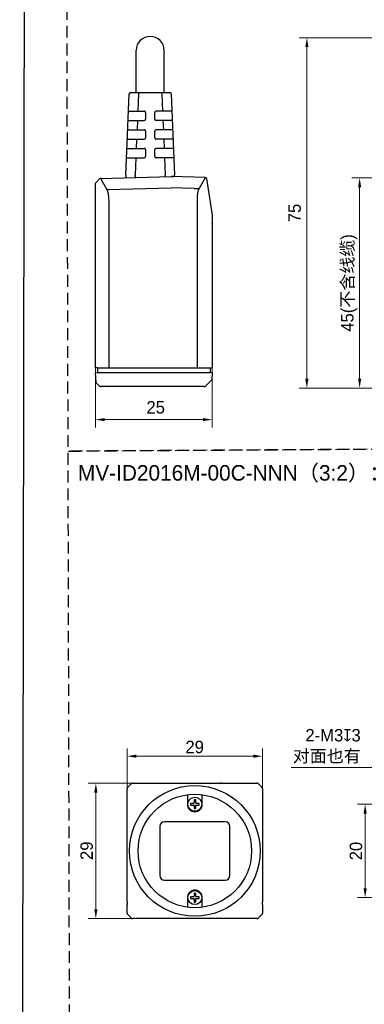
# Model space of a CAD drawing. Header units: millimetres. Extents: x 2329 to 5782, y 1296 to 2780.
# Tile 22 of 123: x 2746 to 2857, y 1901 to 2217. Entities that reach past the tile are written whole.
import ezdxf

# ---------------------------------------------------------------- set-up
doc = ezdxf.new("R2010")
doc.units = ezdxf.units.MM
doc.header["$LTSCALE"] = 0.3
doc.linetypes.add('DASHED', pattern=[19.05, 12.7, -6.35])
doc.layers.add('00-轮廓线', color=7, linetype='Continuous', lineweight=30)
for name, color, linetype in [('00_COMPONENTS', 7, 'Continuous'), ('51__DRAFT_DIMS', 7, 'Continuous'), ('ASM_DXF_DIMENSION', 7, 'Continuous'), ('D-01-35-26-0DXF_CONTINUOUS_LINE', 7, 'Continuous')]:
    doc.layers.add(name, color=color, linetype=linetype)
doc.styles.add('2', font='兰亭黑 GBK.TTF', dxfattribs={"height": 3})
doc.styles.add('尺寸值样式', font='兰亭黑 GBK.TTF', dxfattribs={"height": 4})
doc.dimstyles.new('CIRL(32)', dxfattribs={"dimtxt": 4, "dimasz": 3, "dimexe": 2.5, "dimexo": 0, "dimtad": 1, "dimtoh": 1, "dimdec": 3, "dimlfac": 0.666667, "dimdsep": 46, "dimtxsty": '尺寸值样式', "dimcen": 0, "dimclrd": 8, "dimclre": 8, "dimclrt": 7, "dimadec": 0, "dimazin": 0, "dimtp": 0.001, "dimtm": 0.001, "dimtfac": 1, "dimtdec": 3, "dimtofl": 0, "dimtmove": 0, "dimatfit": 0, "dimldrblk": '_FILLED', "dimfxl": 1, "dimtolj": 1, "dimlwd": 15, "dimlwe": 15, "dimarcsym": 0})
doc.dimstyles.new('DE（32)', dxfattribs={"dimscale": 0, "dimtxt": 3, "dimasz": 3, "dimexe": 2.5, "dimexo": 0, "dimtad": 1, "dimtoh": 1, "dimdec": 3, "dimlfac": 0.666667, "dimdsep": 46, "dimtxsty": '尺寸值样式', "dimblk": '_FILLED', "dimcen": 0, "dimclrd": 8, "dimclre": 8, "dimclrt": 7, "dimadec": 0, "dimazin": 0, "dimtp": 0.001, "dimtm": 0.001, "dimtfac": 1, "dimtdec": 3, "dimtmove": 0, "dimatfit": 3, "dimldrblk": '_FILLED', "dimfxl": 1, "dimtolj": 1, "dimlwd": 15, "dimlwe": 15, "dimarcsym": 0})

# ---------------------------------------------------------------- blocks, each defined once
blk = doc.blocks.new('_FILLED')
at = {"color": 0, "linetype": 'ByBlock'}
blk.add_solid([(0, 0), (-1, 0.17), (-1, -0.17)], dxfattribs=at)
blk = doc.blocks.new('*D75')
at = {"layer": '51__DRAFT_DIMS', "color": 8, "lineweight": 15}
for p, q in [((2770.61, 2164.68), (2770.61, 2086.4)), ((2808.15, 2151.75), (2808.15, 2086.4)), ((2773.61, 2088.9), (2805.15, 2088.9))]:
    blk.add_line(p, q, dxfattribs=at)
at = {"layer": 'Defpoints', "color": 0}
for p in [(2770.61, 2164.68), (2808.15, 2151.75), (2808.15, 2088.9)]:
    blk.add_point(p, dxfattribs=at)
at = {"layer": '51__DRAFT_DIMS', "color": 8, "linetype": 'ByBlock', "lineweight": 15, "xscale": 3, "yscale": 3, "zscale": 3, "rotation": 180}
blk.add_blockref('_FILLED', (2770.61, 2088.9), dxfattribs=at)
at = {"layer": '51__DRAFT_DIMS', "color": 8, "linetype": 'ByBlock', "lineweight": 15, "xscale": 3, "yscale": 3, "zscale": 3}
blk.add_blockref('_FILLED', (2808.15, 2088.9), dxfattribs=at)
at = {"layer": '51__DRAFT_DIMS', "color": 7, "insert": (2789.99, 2094.85), "char_height": 4, "attachment_point": 2, "line_spacing_factor": 0.9, "style": '尺寸值样式'}
blk.add_mtext('\\A1;\\A1;25', dxfattribs=at)
blk = doc.blocks.new('*D77')
at = {"layer": '51__DRAFT_DIMS', "color": 8, "lineweight": 15}
for p, q in [((2880.06, 2166.53), (2852.99, 2166.53)), ((2855.49, 2163.53), (2855.49, 2102.04)), ((2879.15, 2099.04), (2852.99, 2099.04))]:
    blk.add_line(p, q, dxfattribs=at)
at = {"layer": 'Defpoints', "color": 0}
for p in [(2880.06, 2166.53), (2855.49, 2099.04), (2879.15, 2099.04)]:
    blk.add_point(p, dxfattribs=at)
at = {"layer": '51__DRAFT_DIMS', "color": 8, "linetype": 'ByBlock', "lineweight": 15, "xscale": 3, "yscale": 3, "zscale": 3}
for p, rotation in [((2855.49, 2166.53), 90), ((2855.49, 2099.04), 270)]:
    blk.add_blockref('_FILLED', p, dxfattribs=dict(at, rotation=rotation))
at = {"layer": '51__DRAFT_DIMS', "color": 7, "insert": (2849.53, 2132.79), "char_height": 4, "attachment_point": 2, "rotation": 90, "line_spacing_factor": 0.9, "style": '尺寸值样式'}
blk.add_mtext('\\A1;45(不含线缆){}{{\\H0.7x;}{}}', dxfattribs=at)
blk = doc.blocks.new('*D78')
at = {"layer": '51__DRAFT_DIMS', "color": 8, "lineweight": 15}
for p, q in [((2907.06, 2211.55), (2836.05, 2211.55)), ((2838.55, 2208.55), (2838.54, 2102.04)), ((2870.24, 2099.04), (2836.04, 2099.04))]:
    blk.add_line(p, q, dxfattribs=at)
at = {"layer": 'Defpoints', "color": 0}
for p in [(2907.06, 2211.55), (2838.54, 2099.04), (2870.24, 2099.04)]:
    blk.add_point(p, dxfattribs=at)
at = {"layer": '51__DRAFT_DIMS', "color": 8, "linetype": 'ByBlock', "lineweight": 15, "xscale": 3, "yscale": 3, "zscale": 3}
for p, rotation in [((2838.55, 2211.55), 89.99700245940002), ((2838.54, 2099.04), 269.9970024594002)]:
    blk.add_blockref('_FILLED', p, dxfattribs=dict(at, rotation=rotation))
at = {"layer": '51__DRAFT_DIMS', "color": 7, "insert": (2832.59, 2155.25), "char_height": 4, "attachment_point": 2, "rotation": 89.997, "line_spacing_factor": 0.9, "style": '尺寸值样式'}
blk.add_mtext('\\A1;75{}{{\\H0.7x;}{}}', dxfattribs=at)
blk = doc.blocks.new('*D81')
at = {"layer": 'D-01-35-26-0DXF_CONTINUOUS_LINE', "color": 8, "lineweight": 15}
for p, q in [((2782.63, 1972.11), (2768.27, 1972.11)), ((2770.77, 1969.11), (2770.77, 1931.61)), ((2783.96, 1928.61), (2768.27, 1928.61))]:
    blk.add_line(p, q, dxfattribs=at)
at = {"layer": 'Defpoints', "color": 0}
for p in [(2782.63, 1972.11), (2770.77, 1928.61), (2783.96, 1928.61)]:
    blk.add_point(p, dxfattribs=at)
at = {"layer": 'D-01-35-26-0DXF_CONTINUOUS_LINE', "color": 8, "linetype": 'ByBlock', "lineweight": 15, "xscale": 3, "yscale": 3, "zscale": 3}
for p, rotation in [((2770.77, 1972.11), 90), ((2770.77, 1928.61), 270)]:
    blk.add_blockref('_FILLED', p, dxfattribs=dict(at, rotation=rotation))
at = {"layer": 'D-01-35-26-0DXF_CONTINUOUS_LINE', "color": 7, "lineweight": 30, "insert": (2765.81, 1950.42), "char_height": 4, "attachment_point": 2, "rotation": 90, "style": '尺寸值样式'}
blk.add_mtext('\\A1;29', dxfattribs=at)
blk = doc.blocks.new('*D82')
at = {"layer": 'D-01-35-26-0DXF_CONTINUOUS_LINE', "color": 8, "lineweight": 15}
for p, q in [((2780.81, 1970.3), (2780.81, 1983.29)), ((2824.31, 1970.3), (2824.31, 1983.29)), ((2783.81, 1980.79), (2821.31, 1980.79))]:
    blk.add_line(p, q, dxfattribs=at)
at = {"layer": 'Defpoints', "color": 0}
for p in [(2824.31, 1980.79), (2780.81, 1970.3), (2824.31, 1970.3)]:
    blk.add_point(p, dxfattribs=at)
at = {"layer": 'D-01-35-26-0DXF_CONTINUOUS_LINE', "color": 8, "linetype": 'ByBlock', "lineweight": 15, "xscale": 3, "yscale": 3, "zscale": 3, "rotation": 180}
blk.add_blockref('_FILLED', (2780.81, 1980.79), dxfattribs=at)
at = {"layer": 'D-01-35-26-0DXF_CONTINUOUS_LINE', "color": 8, "linetype": 'ByBlock', "lineweight": 15, "xscale": 3, "yscale": 3, "zscale": 3}
blk.add_blockref('_FILLED', (2824.31, 1980.79), dxfattribs=at)
at = {"layer": 'D-01-35-26-0DXF_CONTINUOUS_LINE', "color": 7, "lineweight": 30, "insert": (2802.51, 1985.75), "char_height": 4, "attachment_point": 2, "style": '尺寸值样式'}
blk.add_mtext('\\A1;29', dxfattribs=at)
blk = doc.blocks.new('*D87')
at = {"layer": '51__DRAFT_DIMS', "color": 8, "lineweight": 15}
for p, q in [((2895.71, 1965.36), (2854.75, 1965.36)), ((2857.25, 1962.36), (2857.25, 1938.36)), ((2895.71, 1935.36), (2854.75, 1935.36))]:
    blk.add_line(p, q, dxfattribs=at)
at = {"layer": 'Defpoints', "color": 0}
for p in [(2895.71, 1965.36), (2857.25, 1935.36), (2895.71, 1935.36)]:
    blk.add_point(p, dxfattribs=at)
at = {"layer": '51__DRAFT_DIMS', "color": 8, "linetype": 'ByBlock', "lineweight": 15, "xscale": 3, "yscale": 3, "zscale": 3}
for p, rotation in [((2857.25, 1965.36), 90), ((2857.25, 1935.36), 270)]:
    blk.add_blockref('_FILLED', p, dxfattribs=dict(at, rotation=rotation))
at = {"layer": '51__DRAFT_DIMS', "color": 7, "insert": (2852.29, 1950.32), "char_height": 4, "attachment_point": 2, "rotation": 90, "style": '尺寸值样式'}
blk.add_mtext('\\A1;20', dxfattribs=at)
blk = doc.blocks.new('*D91')
at = {"layer": 'ASM_DXF_DIMENSION', "color": 8, "lineweight": 15}
for p in [(2833.48, 1977.19), (2890.77, 1967.12)]:
    blk.add_line(p, (2862.36, 1977.19), dxfattribs=at)
at = {"layer": 'ASM_DXF_DIMENSION', "color": 8}
blk.add_solid([(2890.6, 1966.65), (2890.93, 1967.59), (2893.59, 1966.11)], dxfattribs=at)
at = {"layer": 'Defpoints', "color": 0}
for p in [(2893.59, 1966.11), (2897.84, 1964.61)]:
    blk.add_point(p, dxfattribs=at)
at = {"layer": 'ASM_DXF_DIMENSION', "color": 7, "lineweight": 15, "insert": (2855.84, 1989.53), "char_height": 4, "attachment_point": 3, "style": '尺寸值样式'}
blk.add_mtext('\\A1;{2-M3{\\fgdt;x}3\\P对面也有}', dxfattribs=at)

msp = doc.modelspace()

# ---------------------------------------------------------------- linework, layer by layer
for p, q in [((2780.37612, 2167.46382), (2780.37612, 2166.59992)), ((2783.37326, 2166.99433), (2783.37326, 2166.67841)), ((2803.75452, 2162.69591), (2805.98722, 2166.69414)), ((2802.30181, 2163.14908), (2804.05758, 2163.14908))]:
    msp.add_line(p, q)
at = {"layer": '00-轮廓线', "linetype": 'DASHED'}
for p, q in [((2762.00333, 2078.79471), (3068.96764, 2080.7923)), ((2762.67811, 2078.86694), (3069.64243, 2080.86453))]:
    msp.add_line(p, q, dxfattribs=at)
at = {"layer": '00-轮廓线'}
msp.add_lwpolyline([(2748.71268, 2771.8538), (4032.71305, 2779.57929), (4039.83456, 1296.37358), (2746.31737, 1296.51209)], close=True, dxfattribs=at)
at = {"layer": '00-轮廓线', "linetype": 'DASHED'}
msp.add_lwpolyline([(2760.99693, 2430.95756), (3377.7121, 2426.77898), (3376.10439, 1325.73027), (2826.73708, 1325.8022), (2763.74853, 1325.76623)], close=True, dxfattribs=at)
at = {"layer": '00_COMPONENTS'}
for p, q in [((2783.73061, 2193.99375), (2783.73061, 2207.49335)), ((2792.73061, 2193.99375), (2792.73061, 2207.49335)), ((2780.37612, 2167.46382), (2781.51567, 2193.56376)), ((2781.96524, 2193.99414), (2791.94841, 2193.99427)), ((2784.51281, 2193.56392), (2784.26964, 2187.99431)), ((2784.51281, 2193.99427), (2784.51281, 2193.56392)), ((2791.94841, 2193.99427), (2791.94841, 2193.56392)), ((2791.94841, 2193.99427), (2794.49599, 2193.99414)), ((2791.94841, 2193.56392), (2792.19159, 2187.99431)), ((2794.94556, 2193.56376), (2796.08511, 2167.46382)), ((2781.27249, 2187.99415), (2786.28061, 2187.99431)), ((2786.73061, 2187.54431), (2786.73061, 2185.44431)), ((2789.73061, 2185.44431), (2789.73061, 2187.54431)), ((2795.18873, 2187.99415), (2790.18061, 2187.99431)), ((2781.14151, 2184.99416), (2786.28061, 2184.99431)), ((2784.13865, 2184.99431), (2784.00767, 2181.99432)), ((2795.31972, 2184.99416), (2790.18061, 2184.99431)), ((2792.32257, 2184.99431), (2792.45355, 2181.99432)), ((2781.01053, 2181.99416), (2786.28061, 2181.99432)), ((2786.73061, 2181.54432), (2786.73061, 2179.44432)), ((2789.73061, 2179.44432), (2789.73061, 2181.54432)), ((2795.4507, 2181.99416), (2790.18061, 2181.99432)), ((2780.74856, 2175.99418), (2786.28061, 2175.99433)), ((2780.87954, 2178.99417), (2786.28061, 2178.99433)), ((2783.87669, 2178.99433), (2783.74571, 2175.99433)), ((2795.58168, 2178.99417), (2790.18061, 2178.99433)), ((2795.71266, 2175.99418), (2790.18061, 2175.99433)), ((2792.58454, 2178.99433), (2792.71552, 2175.99433)), ((2780.61758, 2172.99418), (2786.28061, 2172.99434)), ((2783.61472, 2172.99434), (2783.37326, 2167.46398)), ((2786.73061, 2175.54433), (2786.73061, 2173.44434)), ((2789.73061, 2173.44434), (2789.73061, 2175.54433)), ((2795.84365, 2172.99418), (2790.18061, 2172.99434)), ((2792.8465, 2172.99434), (2793.08796, 2167.46398)), ((2772.28177, 2166.38797), (2794.98061, 2166.98236)), ((2772.28177, 2166.38797), (2772.42306, 2166.1866)), ((2783.37326, 2166.99433), (2783.37326, 2167.46398)), ((2793.08796, 2166.99433), (2793.08796, 2167.46398)), ((2805.98722, 2166.69414), (2794.98061, 2166.98236)), ((2794.98634, 2166.99321), (2795.63554, 2166.99329)), ((2795.63554, 2166.9942), (2795.17401, 2166.99427)), ((2795.63554, 2166.99329), (2795.63554, 2166.9942)), ((2805.9813, 2166.68539), (2805.98722, 2166.69414)), ((2806.34834, 2166.37435), (2808.10268, 2154.55971)), ((2770.60561, 2164.67581), (2770.60561, 2105.52929)), ((2770.79384, 2164.53875), (2770.60561, 2164.67581)), ((2771.91619, 2166.2261), (2770.73048, 2164.98691)), ((2772.60736, 2165.84372), (2774.34787, 2162.86503)), ((2774.36398, 2162.83355), (2794.98061, 2163.32283)), ((2802.30181, 2163.14908), (2794.98061, 2163.32283)), ((2774.95036, 2157.88499), (2774.95036, 2105.48999)), ((2803.4613, 2105.48999), (2803.4613, 2157.26785)), ((2808.10561, 2154.52005), (2808.10561, 2151.95733)), ((2808.09885, 2151.86527), (2808.10256, 2151.90265)), ((2808.09885, 2151.83999), (2808.15369, 2151.83999)), ((2808.15369, 2151.83999), (2808.15369, 2105.48999)), ((2771.35561, 2105.48999), (2770.60561, 2105.52929)), ((2770.60767, 2103.95079), (2771.35561, 2103.98999)), ((2770.60767, 2103.95079), (2770.76428, 2100.96239)), ((2771.35561, 2105.48999), (2808.15369, 2105.48999)), ((2771.35561, 2105.48999), (2771.35561, 2103.98999)), ((2771.35561, 2103.98999), (2807.50561, 2103.98999)), ((2807.50561, 2105.48999), (2807.50561, 2103.98999)), ((2808.10397, 2103.95863), (2807.50561, 2103.98999)), ((2808.10395, 2103.95828), (2807.9872, 2101.73055)), ((2771.95131, 2099.64701), (2770.8499, 2100.76781)), ((2807.89974, 2101.53412), (2806.03135, 2099.66572)), ((2774.63816, 2099.48999), (2772.32576, 2099.48999)), ((2774.64364, 2099.49033), (2774.63816, 2099.48999)), ((2803.0687, 2099.48999), (2774.63816, 2099.48999)), ((2803.0687, 2099.48999), (2803.09897, 2099.48999)), ((2805.60708, 2099.48999), (2803.09897, 2099.48999))]:
    msp.add_line(p, q, dxfattribs=at)
at = {"layer": '00_COMPONENTS', "color": 7}
for p, q in [((2802.14462, 1965.63241), (2801.29528, 1965.63241)), ((2801.29528, 1965.09241), (2802.14462, 1965.09241)), ((2802.29462, 1966.63175), (2802.29462, 1965.78241)), ((2802.29462, 1964.94241), (2802.29462, 1964.09307)), ((2802.83462, 1965.78241), (2802.83462, 1966.63175)), ((2802.83462, 1964.09307), (2802.83462, 1964.94241)), ((2803.83396, 1965.63241), (2802.98462, 1965.63241)), ((2802.98462, 1965.09241), (2803.83396, 1965.09241)), ((2780.85081, 1963.18745), (2780.85064, 1963.18741)), ((2802.14462, 1935.63241), (2801.29528, 1935.63241)), ((2802.29462, 1936.63175), (2802.29462, 1935.78241)), ((2802.83462, 1935.78241), (2802.83462, 1936.63175)), ((2803.83396, 1935.63241), (2802.98462, 1935.63241)), ((2824.27843, 1937.53736), (2824.2786, 1937.53741)), ((2801.29528, 1935.09241), (2802.14462, 1935.09241)), ((2802.29462, 1934.94241), (2802.29462, 1934.09307)), ((2802.83462, 1934.09307), (2802.83462, 1934.94241)), ((2802.98462, 1935.09241), (2803.83396, 1935.09241))]:
    msp.add_line(p, q, dxfattribs=at)
at = {"layer": '00_COMPONENTS', "color": 4}
msp.add_line((2802.14462, 1935.63241), (2802.14462, 1935.67605), dxfattribs=at)
at = {"layer": '00_COMPONENTS'}
msp.add_lwpolyline([(2770.61884, 2164.66618), (2770.61436, 2164.66947), (2770.6107, 2164.6721), (2770.60794, 2164.67401), (2770.60621, 2164.67525), (2770.60561, 2164.67581)], dxfattribs=at)
for centre, radius, start, end in [((2788.23061, 2207.49335), 4.5, 0, 180), ((2781.96524, 2193.54414), 0.45, 90, 177.5), ((2794.49599, 2193.54414), 0.45, 2.5, 90), ((2786.28061, 2187.54431), 0.45, 359.9999489, 90), ((2786.28061, 2185.44431), 0.45, 270, 359.9999202), ((2790.18061, 2187.54431), 0.45, 90, 180.0000511), ((2790.18061, 2185.44431), 0.45, 180.0000798, 270), ((2786.28061, 2181.54432), 0.45, 359.9999489, 90), ((2786.28061, 2179.44433), 0.45, 270, 359.9999202), ((2790.18061, 2181.54432), 0.45, 90, 180.0000511), ((2790.18061, 2179.44433), 0.45, 180.0000798, 270), ((2786.28061, 2175.54433), 0.45, 359.9999489, 90), ((2790.18061, 2175.54433), 0.45, 90, 180.0000511), ((2786.28061, 2173.44434), 0.45, 270, 359.9999202), ((2790.18061, 2173.44434), 0.45, 180.0000798, 270), ((2772.29552, 2165.86315), 0.525, 91.5, 136.2632637), ((2795.63554, 2167.4442), 0.45, 270, 2.5), ((2795.63554, 2167.44329), 0.45, 270, 2.5), ((2805.9774, 2166.31927), 0.375, 8.4460961, 88.5), ((2771.05561, 2164.67581), 0.45, 136.2632637, 180), ((2772.78242, 2165.95058), 0.2048, 203.1979943, 208.6380223), ((2771.74476, 2165.3851), 0.97694, 27.9985841, 28.5781613), ((2807.83561, 2154.52005), 0.27, 0, 8.4460961), ((2771.06387, 2100.97809), 0.3, 183, 224.5), ((2807.68761, 2101.74625), 0.3, 315, 357), ((2772.32576, 2100.01499), 0.525, 224.5, 270), ((2774.61011, 2099.97852), 0.48853, 264.7428689, 269.991157), ((2803.09889, 2100.04834), 0.55835, 270.0085631, 275.1988779), ((2805.60708, 2100.08999), 0.6, 270, 315)]:
    msp.add_arc(centre, radius, start, end, dxfattribs=at)
at = {"layer": '00_COMPONENTS', "color": 7}
for centre, radius, start, end in [((2781.56862, 1970.30124), 0.754, 165.0330746, 179.9597073), ((2781.56536, 1970.30098), 0.75104, 145.034134, 149.9738033), ((2781.56645, 1970.30036), 0.75228, 135.0247117, 145.0431638), ((2782.62666, 1971.36059), 0.75227, 124.9635892, 134.9753134), ((2782.6258, 1971.35841), 0.754, 90.0402903, 104.966887), ((2802.56462, 1965.36241), 1.425, 174.5994628, 185.4005372), ((2801.29528, 1965.48241), 0.15, 90, 174.5994628), ((2801.29528, 1965.24241), 0.15, 185.4005372, 270), ((2802.14462, 1965.78241), 0.15, 270, 0), ((2802.14462, 1964.94241), 0.15, 0, 90), ((2802.44462, 1966.63175), 0.15, 95.4005372, 180), ((2802.44462, 1964.09307), 0.15, 180, 264.5994628), ((2802.56462, 1965.36241), 1.425, 84.5994628, 95.4005372), ((2802.68462, 1966.63175), 0.15, 0, 84.5994628), ((2802.68462, 1964.09307), 0.15, 275.4005372, 0), ((2802.98462, 1965.78241), 0.15, 180, 270), ((2802.98462, 1964.94241), 0.15, 90, 180), ((2803.83396, 1965.48241), 0.15, 5.4005372, 90), ((2803.83396, 1965.24241), 0.15, 270, 354.5994628), ((2802.56462, 1965.36241), 1.425, 354.5994628, 5.4005372), ((2802.56462, 1965.36241), 1.425, 264.5994628, 275.4005372), ((2802.56462, 1935.36241), 1.425, 174.5994628, 185.4005372), ((2801.29528, 1935.48241), 0.15, 90, 174.5994628), ((2802.14462, 1935.78241), 0.15, 270, 0), ((2802.44462, 1936.63175), 0.15, 95.4005372, 180), ((2802.56462, 1935.36241), 1.425, 84.5994628, 95.4005372), ((2802.68462, 1936.63175), 0.15, 0, 84.5994628), ((2802.98462, 1935.78241), 0.15, 180, 270), ((2803.83396, 1935.48241), 0.15, 5.4005372, 90), ((2802.56462, 1935.36241), 1.425, 354.5994628, 5.4005372), ((2801.29528, 1935.24241), 0.15, 185.4005372, 270), ((2802.14462, 1934.94241), 0.15, 0, 90), ((2802.44462, 1934.09307), 0.15, 180, 264.5994628), ((2802.56462, 1935.36241), 1.425, 264.5994628, 275.4005372), ((2802.68462, 1934.09307), 0.15, 275.4005372, 0), ((2802.98462, 1934.94241), 0.15, 90, 180), ((2803.83396, 1935.24241), 0.15, 270, 354.5994628)]:
    msp.add_arc(centre, radius, start, end, dxfattribs=at)
msp.add_ellipse((2811.26462, 1972.10718), major_axis=(0.6, 0), ratio=0.008726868, start_param=-4.71238898, end_param=-3.141592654, dxfattribs=at)
at = {"layer": '00_COMPONENTS'}
for points in [[(2770.81006, 2164.52494), (2770.80498, 2164.5299), (2770.79959, 2164.53458), (2770.79384, 2164.53875)], [(2774.34787, 2162.86503), (2774.35382, 2162.85485), (2774.35924, 2162.84434), (2774.36398, 2162.83355)], [(2803.45341, 2157.51129), (2803.44614, 2157.63595), (2803.43701, 2157.76049), (2803.42733, 2157.88499)], [(2803.4613, 2157.26785), (2803.4613, 2157.34904), (2803.45813, 2157.43024), (2803.45341, 2157.51129)]]:
    msp.add_open_spline(points, degree=3, dxfattribs=at)
for points, knots in [([(2772.42306, 2166.1866), (2772.4384, 2166.1653), (2772.50466, 2166.06498), (2772.55729, 2165.95624), (2772.59418, 2165.86991)], [0, 0, 0, 0, 0.218459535, 1, 1, 1, 1]), ([(2774.36397, 2162.83355), (2774.41256, 2162.71262), (2774.50221, 2162.43697), (2774.66158, 2161.77231), (2774.81368, 2160.7574), (2774.92518, 2159.38282), (2774.95036, 2158.3979), (2774.95036, 2157.88499)], [0, 0, 0, 0, 0.078145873, 0.173426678, 0.40961978, 0.692460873, 1, 1, 1, 1]), ([(2803.42733, 2157.88499), (2803.40893, 2158.13775), (2803.38908, 2158.64014), (2803.39138, 2159.61034), (2803.42759, 2160.32675), (2803.4665, 2160.79275)], [0, 0, 0, 0, 0.261243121, 0.517962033, 1, 1, 1, 1]), ([(2803.4665, 2160.79275), (2803.49401, 2161.12224), (2803.55904, 2161.72306), (2803.66182, 2162.31914), (2803.72281, 2162.58568)], [0, 0, 0, 0, 0.547345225, 1, 1, 1, 1]), ([(2803.72281, 2162.58568), (2803.72586, 2162.61339), (2803.73146, 2162.6495), (2803.74183, 2162.68564), (2803.75073, 2162.69604), (2803.75452, 2162.69591)], [0, 0, 0, 0, 0.710981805, 0.90340552, 1, 1, 1, 1]), ([(2808.10256, 2151.90265), (2808.10303, 2151.90802), (2808.10452, 2151.92621), (2808.10561, 2151.94446), (2808.10561, 2151.95733)], [0, 0, 0, 0, 0.295209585, 1, 1, 1, 1]), ([(2803.0687, 2099.48999), (2803.06767, 2099.48999), (2803.0643, 2099.49009), (2803.06084, 2099.49055), (2803.05868, 2099.49149)], [0, 0, 0, 0, 0.304200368, 1, 1, 1, 1])]:
    msp.add_open_spline(points, degree=3, knots=knots, dxfattribs=at)
at = {"layer": 'D-01-35-26-0DXF_CONTINUOUS_LINE', "color": 7, "linetype": 'Continuous', "lineweight": 30}
for p, q in [((2780.81462, 1934.05248), (2780.81462, 1970.30175)), ((2781.03429, 1970.83208), (2782.09495, 1971.89274)), ((2782.62528, 1972.11241), (2810.79714, 1972.11241)), ((2810.87961, 1972.11241), (2822.50396, 1972.11241)), ((2823.03429, 1971.89274), (2824.09495, 1970.83208)), ((2824.31462, 1970.30175), (2824.31462, 1934.05248)), ((2800.16462, 1968.4287), (2800.16462, 1965.36241)), ((2804.96462, 1965.36241), (2804.96462, 1968.4287)), ((2791.31462, 1958.23741), (2791.31462, 1942.48741)), ((2812.31462, 1959.73741), (2792.81462, 1959.73741)), ((2813.81462, 1942.48741), (2813.81462, 1958.23741)), ((2792.81462, 1940.98741), (2812.31462, 1940.98741)), ((2780.81462, 1934.05248), (2780.81462, 1933.11241)), ((2780.81462, 1930.4231), (2780.81462, 1933.11241)), ((2800.16462, 1935.36241), (2800.16462, 1932.29613)), ((2804.96462, 1932.29613), (2804.96462, 1935.36241)), ((2824.31462, 1933.11241), (2824.31462, 1934.05248)), ((2824.31462, 1933.11241), (2824.31462, 1930.42307)), ((2781.03428, 1929.89275), (2782.09497, 1928.83206)), ((2823.03427, 1928.83206), (2824.09496, 1929.89275)), ((2824.04218, 1929.84102), (2824.04256, 1929.84036)), ((2822.50397, 1928.61241), (2782.62527, 1928.61241))]:
    msp.add_line(p, q, dxfattribs=at)
for centre, radius in [((2802.56462, 1950.36241), 21), ((2802.56462, 1950.36241), 18.225), ((2802.56462, 1965.36241), 2.25), ((2802.56462, 1935.36241), 2.25)]:
    msp.add_circle(centre, radius, dxfattribs=at)
for centre, radius, start, end in [((2781.56462, 1970.30175), 0.75, 135, 180), ((2781.56286, 1970.30256), 0.74808, 149.982819, 154.9851459), ((2782.62528, 1971.36241), 0.75, 90, 135), ((2782.62571, 1971.36218), 0.75042, 118.9887028, 124.9735015), ((2782.62464, 1971.36382), 0.74847, 114.7163407, 118.9782148), ((2822.50396, 1971.36241), 0.75, 45, 90), ((2822.50344, 1971.35841), 0.754, 75.0331132, 89.9597097), ((2822.50476, 1971.36417), 0.74808, 59.9828478, 64.9851881), ((2822.50318, 1971.36167), 0.75103, 55.0341472, 59.9738317), ((2822.50257, 1971.36058), 0.75228, 45.0247107, 55.0431762), ((2823.56462, 1970.30175), 0.75, 0, 45), ((2823.56279, 1970.30037), 0.75227, 34.9635892, 44.9753134), ((2823.56439, 1970.30132), 0.75042, 28.9824726, 34.9735018), ((2823.56602, 1970.30239), 0.74847, 24.7107788, 28.9719739), ((2823.56062, 1970.30124), 0.754, 0.0402904, 14.9669075), ((2802.56462, 1965.36241), 2.4, 180, 0), ((2792.81462, 1958.23741), 1.5, 90, 180), ((2812.31462, 1958.23741), 1.5, 0, 90), ((2792.81462, 1942.48741), 1.5, 180, 270), ((2812.31462, 1942.48741), 1.5, 270, 0), ((2802.56462, 1935.36241), 2.4, 0, 180), ((2781.56452, 1930.42303), 0.7499, 179.9946282, 225.0032175), ((2781.56882, 1930.42582), 0.75495, 203.5067701, 216.9214145), ((2823.56609, 1930.42146), 0.74782, 315.0078636, 320.0223605), ((2823.56489, 1930.423), 0.74973, 315, 0.0054092), ((2823.56002, 1930.42605), 0.7554, 322.3258505, 336.4891104), ((2782.62525, 1929.36235), 0.74994, 225, 270), ((2782.62636, 1929.36751), 0.75514, 248.4291424, 262.0131332), ((2822.50398, 1929.36235), 0.74994, 270, 315), ((2822.5028, 1929.3678), 0.75544, 277.4973836, 291.5681732)]:
    msp.add_arc(centre, radius, start, end, dxfattribs=at)

# ---------------------------------------------------------------- texts
at = {"layer": '00-轮廓线', "insert": (2765.01836, 2074.30018), "char_height": 5, "width": 133.2646888, "attachment_point": 1, "style": '2'}
msp.add_mtext('MV-ID2016M-00C-NNN（3:2）：', dxfattribs=at)

# ---------------------------------------------------------------- dimensions: what is measured, and where the dimension line sits
at = {"layer": '51__DRAFT_DIMS'}
for base, p1, p2, angle, text, picture, middle in [((2838.5429, 2099.04338), (2907.05925, 2211.54509), (2870.2357, 2099.04172), 269.9970025, '<>{}{{\\H0.7x;}{}}', '*D78', (2838.54584, 2155.24821)), ((2855.48985, 2099.04172), (2880.05707, 2166.53409), (2879.15082, 2099.04172), 270, '<>(不含线缆){}{{\\H0.7x;}{}}', '*D77', (2855.48985, 2132.7879))]:
    dim = msp.add_linear_dim(base=base, p1=p1, p2=p2, angle=angle, text=text, dimstyle='DE（32)', override={"dimscale": 1, "dimdec": 1, "dimlfac": 0.666667, "dimpost": '<>'}, dxfattribs=at)
    dim.commit()
    dim.dimension.update_dxf_attribs({"geometry": picture, "text_midpoint": middle, "dimtype": 160})
dim = msp.add_linear_dim(base=(2808.15369, 2088.89525), p1=(2770.60561, 2164.67581), p2=(2808.15369, 2151.74525), text='\\A1;25', dimstyle='DE（32)', override={"dimscale": 1, "dimpost": '<>'}, dxfattribs=at)
dim.commit()
dim.dimension.update_dxf_attribs({"geometry": '*D75', "text_midpoint": (2789.99429, 2088.89525), "dimtype": 160})
at = {"layer": '51__DRAFT_DIMS', "color": 4}
dim = msp.add_linear_dim(base=(2857.24955, 1935.36241), p1=(2895.71481, 1965.36241), p2=(2895.71481, 1935.36241), angle=270, dimstyle='DE（32)', override={"dimscale": 1, "dimpost": '<>'}, dxfattribs=at)
dim.commit()
dim.dimension.update_dxf_attribs({"geometry": '*D87', "text_midpoint": (2857.24955, 1950.32286), "dimtype": 160})
at = {"layer": 'ASM_DXF_DIMENSION', "color": 7, "linetype": 'Continuous', "lineweight": 15}
dim = msp.add_diameter_dim_2p(p1=(2897.83531, 1964.6101), p2=(2893.59431, 1966.11473), text='{2-M<>{\\fgdt;x}3\\P对面也有}', dimstyle='CIRL(32)', override={"dimpost": '<>'}, dxfattribs=at)
dim.commit()
dim.dimension.update_dxf_attribs({"geometry": '*D91', "text_midpoint": (2844.66124, 1977.19477), "dimtype": 163})
at = {"layer": 'D-01-35-26-0DXF_CONTINUOUS_LINE', "color": 7, "linetype": 'Continuous', "lineweight": 30}
dim = msp.add_linear_dim(base=(2824.31462, 1980.78607), p1=(2780.81462, 1970.30177), p2=(2824.31462, 1970.30177), dimstyle='DE（32)', override={"dimscale": 1, "dimpost": '<>'}, dxfattribs=at)
dim.commit()
dim.dimension.update_dxf_attribs({"geometry": '*D82', "text_midpoint": (2802.50749, 1980.78607), "dimtype": 160})
dim = msp.add_linear_dim(base=(2770.76664, 1928.61241), p1=(2782.62527, 1972.11241), p2=(2783.96388, 1928.61241), angle=270, dimstyle='DE（32)', override={"dimscale": 1, "dimpost": '<>'}, dxfattribs=at)
dim.commit()
dim.dimension.update_dxf_attribs({"geometry": '*D81', "text_midpoint": (2770.76664, 1950.41954), "dimtype": 160})

doc.saveas('drawing.dxf')
